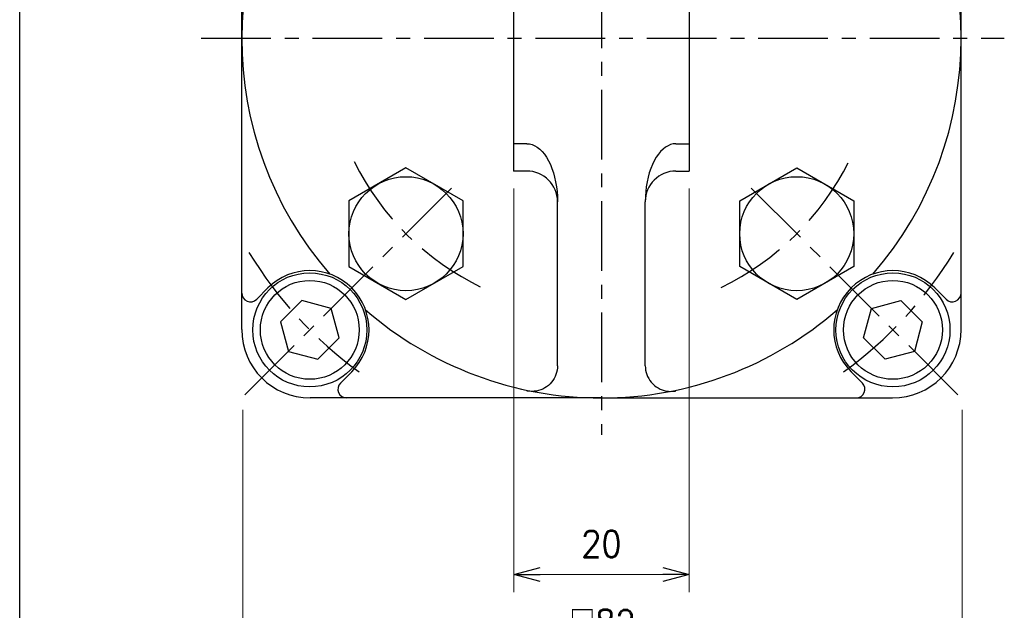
# Model space of a CAD drawing. Header units: millimetres. Extents: x -272 to 287, y -200 to 200.
# Tile 2 of 6: x -272 to -160, y -121 to -54. Entities that reach past the tile are written whole.
import ezdxf

# ---------------------------------------------------------------- set-up
doc = ezdxf.new("R2010")
doc.units = ezdxf.units.MM
doc.header["$LTSCALE"] = 0.25
doc.linetypes.add('CENTER', pattern=[50.8, 31.75, -6.35, 6.35, -6.35])
doc.layers.add('ZUWAKU', color=7, linetype='Continuous')
doc.styles.add('FdaStyle0', font='txt.shx', dxfattribs={"width": 0.892857, "bigfont": 'bigfont'})
doc.dimstyles.new('DaDimRotatedStyle', dxfattribs={"dimtxt": 3, "dimasz": 3.000002, "dimexe": 1, "dimexo": 1, "dimgap": 1, "dimtad": 3, "dimdsep": 46, "dimtxsty": 'FdaStyle0', "dimblk1": 'OPEN30', "dimblk2": 'OPEN30', "dimsah": 1, "dimcen": 0.09, "dimclrd": 4, "dimclre": 4, "dimclrt": 4, "dimadec": 0, "dimazin": 2, "dimtfac": 1, "dimtdec": 4, "dimtmove": 0, "dimatfit": 0, "dimfxl": 1, "dimarcsym": 0})

# ---------------------------------------------------------------- blocks, each defined once
blk = doc.blocks.new('_OPEN30')
at = {"color": 0, "linetype": 'ByBlock', "lineweight": -2}
for p, q in [((-1, 0.267949), (0, 0)), ((0, 0), (-1, -0.267949)), ((0, 0), (-1, 0))]:
    blk.add_line(p, q, dxfattribs=at)
blk = doc.blocks.new('*D5')
at = {"color": 4, "linetype": 'Continuous', "lineweight": 13}
for p, q in [((-246.57, -98.59), (-246.57, -126.39)), ((-164.57, -98.59), (-164.57, -126.39)), ((-246.57, -125.39), (-164.57, -125.39))]:
    blk.add_line(p, q, dxfattribs=at)
at = {"color": 4, "xscale": 3.000002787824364, "yscale": 2.999989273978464}
for p, rotation in [((-246.57, -125.39), 180), ((-164.57, -125.39), 360)]:
    blk.add_blockref('_OPEN30', p, dxfattribs=dict(at, rotation=rotation))
at = {"color": 4, "insert": (-205.57, -124.39), "char_height": 3, "width": 15, "attachment_point": 8, "style": 'FdaStyle0'}
blk.add_mtext('\\T1.00;□82', dxfattribs=at)
blk = doc.blocks.new('DC_GROUP_Φ63_10')
at = {"color": 4, "linetype": 'Continuous', "lineweight": 25}
for p, q in [((-210.74, -94.07), (-210.8, -94.32)), ((-210.71, -93.81), (-210.74, -94.07)), ((-210.69, -93.56), (-210.71, -93.81)), ((-211.23, -95.24), (-211.38, -95.44)), ((-211.09, -95.02), (-211.23, -95.24)), ((-210.97, -94.8), (-211.09, -95.02)), ((-210.87, -94.56), (-210.97, -94.8)), ((-210.8, -94.32), (-210.87, -94.56)), ((-214.1, -96.45), (-214.18, -96.43)), ((-213.85, -96.48), (-214.1, -96.45)), ((-213.6, -96.49), (-213.85, -96.48)), ((-213.35, -96.48), (-213.6, -96.49)), ((-213.1, -96.45), (-213.35, -96.48)), ((-212.85, -96.39), (-213.1, -96.45)), ((-212.61, -96.32), (-212.85, -96.39)), ((-212.38, -96.22), (-212.61, -96.32)), ((-212.15, -96.1), (-212.38, -96.22)), ((-211.94, -95.96), (-212.15, -96.1)), ((-211.74, -95.81), (-211.94, -95.96)), ((-211.55, -95.63), (-211.74, -95.81)), ((-211.38, -95.44), (-211.55, -95.63))]:
    blk.add_line(p, q, dxfattribs=at)
blk = doc.blocks.new('DC_GROUP_Φ63_12')
at = {"color": 4, "linetype": 'Continuous', "lineweight": 25}
for p, q in [((-214.19, -68.25), (-213.89, -68.28)), ((-213.89, -68.28), (-213.59, -68.35)), ((-213.59, -68.35), (-213.29, -68.48)), ((-213.29, -68.48), (-213, -68.65)), ((-213, -68.65), (-212.72, -68.87)), ((-212.72, -68.87), (-212.44, -69.14)), ((-212.44, -69.14), (-212.19, -69.45)), ((-212.19, -69.45), (-211.94, -69.8)), ((-211.94, -69.8), (-211.72, -70.19)), ((-211.72, -70.19), (-211.51, -70.62)), ((-211.51, -70.62), (-211.33, -71.07)), ((-211.33, -71.07), (-211.16, -71.56)), ((-211.16, -71.56), (-211.02, -72.07)), ((-211.02, -72.07), (-210.91, -72.61)), ((-210.91, -72.61), (-210.81, -73.16)), ((-210.81, -73.16), (-210.75, -73.72)), ((-210.75, -73.72), (-210.71, -74.29)), ((-210.71, -74.29), (-210.69, -74.87))]:
    blk.add_line(p, q, dxfattribs=at)
blk = doc.blocks.new('DC_GROUP_Φ63_14')
at = {"color": 4, "linetype": 'Continuous', "lineweight": 25}
for p, q in [((-210.74, -94.07), (-210.8, -94.32)), ((-210.71, -93.81), (-210.74, -94.07)), ((-210.69, -93.56), (-210.71, -93.81)), ((-211.23, -95.24), (-211.38, -95.44)), ((-211.09, -95.02), (-211.23, -95.24)), ((-210.97, -94.8), (-211.09, -95.02)), ((-210.87, -94.56), (-210.97, -94.8)), ((-210.8, -94.32), (-210.87, -94.56)), ((-214.1, -96.45), (-214.18, -96.43)), ((-213.85, -96.48), (-214.1, -96.45)), ((-213.6, -96.49), (-213.85, -96.48)), ((-213.35, -96.48), (-213.6, -96.49)), ((-213.1, -96.45), (-213.35, -96.48)), ((-212.85, -96.39), (-213.1, -96.45)), ((-212.61, -96.32), (-212.85, -96.39)), ((-212.38, -96.22), (-212.61, -96.32)), ((-212.15, -96.1), (-212.38, -96.22)), ((-211.94, -95.96), (-212.15, -96.1)), ((-211.74, -95.81), (-211.94, -95.96)), ((-211.55, -95.63), (-211.74, -95.81)), ((-211.38, -95.44), (-211.55, -95.63))]:
    blk.add_line(p, q, dxfattribs=at)
blk = doc.blocks.new('DC_GROUP_Φ63_16')
at = {"color": 4, "linetype": 'Continuous', "lineweight": 25}
for p, q in [((-200.7, -93.56), (-200.68, -93.81)), ((-200.68, -93.81), (-200.65, -94.07)), ((-200.65, -94.07), (-200.59, -94.32)), ((-200.59, -94.32), (-200.51, -94.56)), ((-200.51, -94.56), (-200.42, -94.8)), ((-200.42, -94.8), (-200.3, -95.02)), ((-200.3, -95.02), (-200.16, -95.24)), ((-200.16, -95.24), (-200.01, -95.44)), ((-200.01, -95.44), (-199.84, -95.63)), ((-199.84, -95.63), (-199.65, -95.81)), ((-199.65, -95.81), (-199.45, -95.96)), ((-199.45, -95.96), (-199.23, -96.1)), ((-199.23, -96.1), (-199.01, -96.22)), ((-199.01, -96.22), (-198.78, -96.32)), ((-198.78, -96.32), (-198.54, -96.39)), ((-198.54, -96.39), (-198.29, -96.45)), ((-198.29, -96.45), (-198.04, -96.48)), ((-198.04, -96.48), (-197.79, -96.49)), ((-197.79, -96.49), (-197.54, -96.48)), ((-197.54, -96.48), (-197.29, -96.45)), ((-197.29, -96.45), (-197.2, -96.43))]:
    blk.add_line(p, q, dxfattribs=at)
blk = doc.blocks.new('DC_GROUP_Φ63_18')
at = {"color": 4, "linetype": 'Continuous', "lineweight": 25}
for p, q in [((-197.8, -68.35), (-198.1, -68.48)), ((-197.5, -68.28), (-197.8, -68.35)), ((-197.19, -68.25), (-197.5, -68.28)), ((-199.2, -69.45), (-199.44, -69.8)), ((-198.94, -69.14), (-199.2, -69.45)), ((-198.67, -68.87), (-198.94, -69.14)), ((-198.39, -68.65), (-198.67, -68.87)), ((-198.1, -68.48), (-198.39, -68.65)), ((-199.88, -70.62), (-200.06, -71.07)), ((-199.67, -70.19), (-199.88, -70.62)), ((-199.44, -69.8), (-199.67, -70.19)), ((-200.23, -71.56), (-200.37, -72.07)), ((-200.06, -71.07), (-200.23, -71.56)), ((-200.48, -72.61), (-200.58, -73.16)), ((-200.37, -72.07), (-200.48, -72.61)), ((-200.64, -73.72), (-200.68, -74.29)), ((-200.58, -73.16), (-200.64, -73.72)), ((-200.68, -74.29), (-200.69, -74.87))]:
    blk.add_line(p, q, dxfattribs=at)
blk = doc.blocks.new('DC_GROUP_Φ63_20')
at = {"color": 4, "linetype": 'Continuous', "lineweight": 25}
for p, q in [((-200.7, -93.56), (-200.68, -93.81)), ((-200.68, -93.81), (-200.65, -94.07)), ((-200.65, -94.07), (-200.59, -94.32)), ((-200.59, -94.32), (-200.51, -94.56)), ((-200.51, -94.56), (-200.42, -94.8)), ((-200.42, -94.8), (-200.3, -95.02)), ((-200.3, -95.02), (-200.16, -95.24)), ((-200.16, -95.24), (-200.01, -95.44)), ((-200.01, -95.44), (-199.84, -95.63)), ((-199.84, -95.63), (-199.65, -95.81)), ((-199.65, -95.81), (-199.45, -95.96)), ((-199.45, -95.96), (-199.23, -96.1)), ((-199.23, -96.1), (-199.01, -96.22)), ((-199.01, -96.22), (-198.78, -96.32)), ((-198.78, -96.32), (-198.54, -96.39)), ((-198.54, -96.39), (-198.29, -96.45)), ((-198.29, -96.45), (-198.04, -96.48)), ((-198.04, -96.48), (-197.79, -96.49)), ((-197.79, -96.49), (-197.54, -96.48)), ((-197.54, -96.48), (-197.29, -96.45)), ((-197.29, -96.45), (-197.2, -96.43))]:
    blk.add_line(p, q, dxfattribs=at)
blk = doc.blocks.new('*D28')
at = {"color": 4, "linetype": 'Continuous', "lineweight": 13}
for p, q in [((-215.69, -73.37), (-215.69, -119.37)), ((-195.69, -73.37), (-195.69, -119.37)), ((-215.69, -117.37), (-195.69, -117.37))]:
    blk.add_line(p, q, dxfattribs=at)
at = {"color": 4, "xscale": 3.000002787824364, "yscale": 2.999989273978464}
for p, rotation in [((-215.69, -117.37), 180), ((-195.69, -117.37), 360)]:
    blk.add_blockref('_OPEN30', p, dxfattribs=dict(at, rotation=rotation))
at = {"color": 4, "insert": (-205.69, -115.37), "char_height": 3, "width": 11.25, "attachment_point": 8, "style": 'FdaStyle0'}
blk.add_mtext('\\T1.00;20', dxfattribs=at)
blk = doc.blocks.new('DC_GROUP_Φ63_22')
at = {"color": 4, "linetype": 'Continuous', "lineweight": 25}
for p, q in [((-210.74, -94.07), (-210.8, -94.32)), ((-210.71, -93.81), (-210.74, -94.07)), ((-210.69, -93.56), (-210.71, -93.81)), ((-211.23, -95.24), (-211.38, -95.44)), ((-211.09, -95.02), (-211.23, -95.24)), ((-210.97, -94.8), (-211.09, -95.02)), ((-210.87, -94.56), (-210.97, -94.8)), ((-210.8, -94.32), (-210.87, -94.56)), ((-214.1, -96.45), (-214.18, -96.43)), ((-213.85, -96.48), (-214.1, -96.45)), ((-213.6, -96.49), (-213.85, -96.48)), ((-213.35, -96.48), (-213.6, -96.49)), ((-213.1, -96.45), (-213.35, -96.48)), ((-212.85, -96.39), (-213.1, -96.45)), ((-212.61, -96.32), (-212.85, -96.39)), ((-212.38, -96.22), (-212.61, -96.32)), ((-212.15, -96.1), (-212.38, -96.22)), ((-211.94, -95.96), (-212.15, -96.1)), ((-211.74, -95.81), (-211.94, -95.96)), ((-211.55, -95.63), (-211.74, -95.81)), ((-211.38, -95.44), (-211.55, -95.63))]:
    blk.add_line(p, q, dxfattribs=at)
blk = doc.blocks.new('DC_GROUP_Φ63_24')
at = {"color": 4, "linetype": 'Continuous', "lineweight": 25}
for p, q in [((-214.19, -68.25), (-213.89, -68.28)), ((-213.89, -68.28), (-213.59, -68.35)), ((-213.59, -68.35), (-213.29, -68.48)), ((-213.29, -68.48), (-213, -68.65)), ((-213, -68.65), (-212.72, -68.87)), ((-212.72, -68.87), (-212.44, -69.14)), ((-212.44, -69.14), (-212.19, -69.45)), ((-212.19, -69.45), (-211.94, -69.8)), ((-211.94, -69.8), (-211.72, -70.19)), ((-211.72, -70.19), (-211.51, -70.62)), ((-211.51, -70.62), (-211.33, -71.07)), ((-211.33, -71.07), (-211.16, -71.56)), ((-211.16, -71.56), (-211.02, -72.07)), ((-211.02, -72.07), (-210.91, -72.61)), ((-210.91, -72.61), (-210.81, -73.16)), ((-210.81, -73.16), (-210.75, -73.72)), ((-210.75, -73.72), (-210.71, -74.29)), ((-210.71, -74.29), (-210.69, -74.87))]:
    blk.add_line(p, q, dxfattribs=at)
blk = doc.blocks.new('DC_GROUP_Φ63_26')
at = {"color": 4, "linetype": 'Continuous', "lineweight": 25}
for p, q in [((-210.74, -94.07), (-210.8, -94.32)), ((-210.71, -93.81), (-210.74, -94.07)), ((-210.69, -93.56), (-210.71, -93.81)), ((-211.23, -95.24), (-211.38, -95.44)), ((-211.09, -95.02), (-211.23, -95.24)), ((-210.97, -94.8), (-211.09, -95.02)), ((-210.87, -94.56), (-210.97, -94.8)), ((-210.8, -94.32), (-210.87, -94.56)), ((-214.1, -96.45), (-214.18, -96.43)), ((-213.85, -96.48), (-214.1, -96.45)), ((-213.6, -96.49), (-213.85, -96.48)), ((-213.35, -96.48), (-213.6, -96.49)), ((-213.1, -96.45), (-213.35, -96.48)), ((-212.85, -96.39), (-213.1, -96.45)), ((-212.61, -96.32), (-212.85, -96.39)), ((-212.38, -96.22), (-212.61, -96.32)), ((-212.15, -96.1), (-212.38, -96.22)), ((-211.94, -95.96), (-212.15, -96.1)), ((-211.74, -95.81), (-211.94, -95.96)), ((-211.55, -95.63), (-211.74, -95.81)), ((-211.38, -95.44), (-211.55, -95.63))]:
    blk.add_line(p, q, dxfattribs=at)
blk = doc.blocks.new('DC_GROUP_Φ63_28')
at = {"color": 4, "linetype": 'Continuous', "lineweight": 25}
for p, q in [((-200.7, -93.56), (-200.68, -93.81)), ((-200.68, -93.81), (-200.65, -94.07)), ((-200.65, -94.07), (-200.59, -94.32)), ((-200.59, -94.32), (-200.51, -94.56)), ((-200.51, -94.56), (-200.42, -94.8)), ((-200.42, -94.8), (-200.3, -95.02)), ((-200.3, -95.02), (-200.16, -95.24)), ((-200.16, -95.24), (-200.01, -95.44)), ((-200.01, -95.44), (-199.84, -95.63)), ((-199.84, -95.63), (-199.65, -95.81)), ((-199.65, -95.81), (-199.45, -95.96)), ((-199.45, -95.96), (-199.23, -96.1)), ((-199.23, -96.1), (-199.01, -96.22)), ((-199.01, -96.22), (-198.78, -96.32)), ((-198.78, -96.32), (-198.54, -96.39)), ((-198.54, -96.39), (-198.29, -96.45)), ((-198.29, -96.45), (-198.04, -96.48)), ((-198.04, -96.48), (-197.79, -96.49)), ((-197.79, -96.49), (-197.54, -96.48)), ((-197.54, -96.48), (-197.29, -96.45)), ((-197.29, -96.45), (-197.2, -96.43))]:
    blk.add_line(p, q, dxfattribs=at)
blk = doc.blocks.new('DC_GROUP_Φ63_30')
at = {"color": 4, "linetype": 'Continuous', "lineweight": 25}
for p, q in [((-197.8, -68.35), (-198.1, -68.48)), ((-197.5, -68.28), (-197.8, -68.35)), ((-197.19, -68.25), (-197.5, -68.28)), ((-199.2, -69.45), (-199.44, -69.8)), ((-198.94, -69.14), (-199.2, -69.45)), ((-198.67, -68.87), (-198.94, -69.14)), ((-198.39, -68.65), (-198.67, -68.87)), ((-198.1, -68.48), (-198.39, -68.65)), ((-199.88, -70.62), (-200.06, -71.07)), ((-199.67, -70.19), (-199.88, -70.62)), ((-199.44, -69.8), (-199.67, -70.19)), ((-200.23, -71.56), (-200.37, -72.07)), ((-200.06, -71.07), (-200.23, -71.56)), ((-200.48, -72.61), (-200.58, -73.16)), ((-200.37, -72.07), (-200.48, -72.61)), ((-200.64, -73.72), (-200.68, -74.29)), ((-200.58, -73.16), (-200.64, -73.72)), ((-200.68, -74.29), (-200.69, -74.87))]:
    blk.add_line(p, q, dxfattribs=at)
blk = doc.blocks.new('DC_GROUP_Φ63_32')
at = {"color": 4, "linetype": 'Continuous', "lineweight": 25}
for p, q in [((-200.7, -93.56), (-200.68, -93.81)), ((-200.68, -93.81), (-200.65, -94.07)), ((-200.65, -94.07), (-200.59, -94.32)), ((-200.59, -94.32), (-200.51, -94.56)), ((-200.51, -94.56), (-200.42, -94.8)), ((-200.42, -94.8), (-200.3, -95.02)), ((-200.3, -95.02), (-200.16, -95.24)), ((-200.16, -95.24), (-200.01, -95.44)), ((-200.01, -95.44), (-199.84, -95.63)), ((-199.84, -95.63), (-199.65, -95.81)), ((-199.65, -95.81), (-199.45, -95.96)), ((-199.45, -95.96), (-199.23, -96.1)), ((-199.23, -96.1), (-199.01, -96.22)), ((-199.01, -96.22), (-198.78, -96.32)), ((-198.78, -96.32), (-198.54, -96.39)), ((-198.54, -96.39), (-198.29, -96.45)), ((-198.29, -96.45), (-198.04, -96.48)), ((-198.04, -96.48), (-197.79, -96.49)), ((-197.79, -96.49), (-197.54, -96.48)), ((-197.54, -96.48), (-197.29, -96.45)), ((-197.29, -96.45), (-197.2, -96.43))]:
    blk.add_line(p, q, dxfattribs=at)
blk = doc.blocks.new('*D41')
at = {"color": 4, "linetype": 'Continuous', "lineweight": 13}
for p, q in [((-215.69, -73.37), (-215.69, -119.37)), ((-195.69, -73.37), (-195.69, -119.37)), ((-215.69, -117.37), (-195.69, -117.37))]:
    blk.add_line(p, q, dxfattribs=at)
at = {"color": 4, "xscale": 3.000002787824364, "yscale": 2.999989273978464}
for p, rotation in [((-215.69, -117.37), 180), ((-195.69, -117.37), 360)]:
    blk.add_blockref('_OPEN30', p, dxfattribs=dict(at, rotation=rotation))
at = {"color": 4, "insert": (-205.69, -115.37), "char_height": 3, "width": 11.25, "attachment_point": 8, "style": 'FdaStyle0'}
blk.add_mtext('\\T1.00;20', dxfattribs=at)
blk = doc.blocks.new('DC_GROUP_Φ63_34')
at = {"color": 4, "linetype": 'Continuous', "lineweight": 25}
for p, q in [((-210.74, -94.07), (-210.8, -94.32)), ((-210.71, -93.81), (-210.74, -94.07)), ((-210.69, -93.56), (-210.71, -93.81)), ((-211.23, -95.24), (-211.38, -95.44)), ((-211.09, -95.02), (-211.23, -95.24)), ((-210.97, -94.8), (-211.09, -95.02)), ((-210.87, -94.56), (-210.97, -94.8)), ((-210.8, -94.32), (-210.87, -94.56)), ((-214.1, -96.45), (-214.18, -96.43)), ((-213.85, -96.48), (-214.1, -96.45)), ((-213.6, -96.49), (-213.85, -96.48)), ((-213.35, -96.48), (-213.6, -96.49)), ((-213.1, -96.45), (-213.35, -96.48)), ((-212.85, -96.39), (-213.1, -96.45)), ((-212.61, -96.32), (-212.85, -96.39)), ((-212.38, -96.22), (-212.61, -96.32)), ((-212.15, -96.1), (-212.38, -96.22)), ((-211.94, -95.96), (-212.15, -96.1)), ((-211.74, -95.81), (-211.94, -95.96)), ((-211.55, -95.63), (-211.74, -95.81)), ((-211.38, -95.44), (-211.55, -95.63))]:
    blk.add_line(p, q, dxfattribs=at)
blk = doc.blocks.new('DC_GROUP_Φ63_36')
at = {"color": 4, "linetype": 'Continuous', "lineweight": 25}
for p, q in [((-214.19, -68.25), (-213.89, -68.28)), ((-213.89, -68.28), (-213.59, -68.35)), ((-213.59, -68.35), (-213.29, -68.48)), ((-213.29, -68.48), (-213, -68.65)), ((-213, -68.65), (-212.72, -68.87)), ((-212.72, -68.87), (-212.44, -69.14)), ((-212.44, -69.14), (-212.19, -69.45)), ((-212.19, -69.45), (-211.94, -69.8)), ((-211.94, -69.8), (-211.72, -70.19)), ((-211.72, -70.19), (-211.51, -70.62)), ((-211.51, -70.62), (-211.33, -71.07)), ((-211.33, -71.07), (-211.16, -71.56)), ((-211.16, -71.56), (-211.02, -72.07)), ((-211.02, -72.07), (-210.91, -72.61)), ((-210.91, -72.61), (-210.81, -73.16)), ((-210.81, -73.16), (-210.75, -73.72)), ((-210.75, -73.72), (-210.71, -74.29)), ((-210.71, -74.29), (-210.69, -74.87))]:
    blk.add_line(p, q, dxfattribs=at)
blk = doc.blocks.new('DC_GROUP_Φ63_38')
at = {"color": 4, "linetype": 'Continuous', "lineweight": 25}
for p, q in [((-210.74, -94.07), (-210.8, -94.32)), ((-210.71, -93.81), (-210.74, -94.07)), ((-210.69, -93.56), (-210.71, -93.81)), ((-211.23, -95.24), (-211.38, -95.44)), ((-211.09, -95.02), (-211.23, -95.24)), ((-210.97, -94.8), (-211.09, -95.02)), ((-210.87, -94.56), (-210.97, -94.8)), ((-210.8, -94.32), (-210.87, -94.56)), ((-214.1, -96.45), (-214.18, -96.43)), ((-213.85, -96.48), (-214.1, -96.45)), ((-213.6, -96.49), (-213.85, -96.48)), ((-213.35, -96.48), (-213.6, -96.49)), ((-213.1, -96.45), (-213.35, -96.48)), ((-212.85, -96.39), (-213.1, -96.45)), ((-212.61, -96.32), (-212.85, -96.39)), ((-212.38, -96.22), (-212.61, -96.32)), ((-212.15, -96.1), (-212.38, -96.22)), ((-211.94, -95.96), (-212.15, -96.1)), ((-211.74, -95.81), (-211.94, -95.96)), ((-211.55, -95.63), (-211.74, -95.81)), ((-211.38, -95.44), (-211.55, -95.63))]:
    blk.add_line(p, q, dxfattribs=at)
blk = doc.blocks.new('DC_GROUP_Φ63_40')
at = {"color": 4, "linetype": 'Continuous', "lineweight": 25}
for p, q in [((-200.7, -93.56), (-200.68, -93.81)), ((-200.68, -93.81), (-200.65, -94.07)), ((-200.65, -94.07), (-200.59, -94.32)), ((-200.59, -94.32), (-200.51, -94.56)), ((-200.51, -94.56), (-200.42, -94.8)), ((-200.42, -94.8), (-200.3, -95.02)), ((-200.3, -95.02), (-200.16, -95.24)), ((-200.16, -95.24), (-200.01, -95.44)), ((-200.01, -95.44), (-199.84, -95.63)), ((-199.84, -95.63), (-199.65, -95.81)), ((-199.65, -95.81), (-199.45, -95.96)), ((-199.45, -95.96), (-199.23, -96.1)), ((-199.23, -96.1), (-199.01, -96.22)), ((-199.01, -96.22), (-198.78, -96.32)), ((-198.78, -96.32), (-198.54, -96.39)), ((-198.54, -96.39), (-198.29, -96.45)), ((-198.29, -96.45), (-198.04, -96.48)), ((-198.04, -96.48), (-197.79, -96.49)), ((-197.79, -96.49), (-197.54, -96.48)), ((-197.54, -96.48), (-197.29, -96.45)), ((-197.29, -96.45), (-197.2, -96.43))]:
    blk.add_line(p, q, dxfattribs=at)
blk = doc.blocks.new('DC_GROUP_Φ63_42')
at = {"color": 4, "linetype": 'Continuous', "lineweight": 25}
for p, q in [((-197.8, -68.35), (-198.1, -68.48)), ((-197.5, -68.28), (-197.8, -68.35)), ((-197.19, -68.25), (-197.5, -68.28)), ((-199.2, -69.45), (-199.44, -69.8)), ((-198.94, -69.14), (-199.2, -69.45)), ((-198.67, -68.87), (-198.94, -69.14)), ((-198.39, -68.65), (-198.67, -68.87)), ((-198.1, -68.48), (-198.39, -68.65)), ((-199.88, -70.62), (-200.06, -71.07)), ((-199.67, -70.19), (-199.88, -70.62)), ((-199.44, -69.8), (-199.67, -70.19)), ((-200.23, -71.56), (-200.37, -72.07)), ((-200.06, -71.07), (-200.23, -71.56)), ((-200.48, -72.61), (-200.58, -73.16)), ((-200.37, -72.07), (-200.48, -72.61)), ((-200.64, -73.72), (-200.68, -74.29)), ((-200.58, -73.16), (-200.64, -73.72)), ((-200.68, -74.29), (-200.69, -74.87))]:
    blk.add_line(p, q, dxfattribs=at)
blk = doc.blocks.new('DC_GROUP_Φ63_44')
at = {"color": 4, "linetype": 'Continuous', "lineweight": 25}
for p, q in [((-200.7, -93.56), (-200.68, -93.81)), ((-200.68, -93.81), (-200.65, -94.07)), ((-200.65, -94.07), (-200.59, -94.32)), ((-200.59, -94.32), (-200.51, -94.56)), ((-200.51, -94.56), (-200.42, -94.8)), ((-200.42, -94.8), (-200.3, -95.02)), ((-200.3, -95.02), (-200.16, -95.24)), ((-200.16, -95.24), (-200.01, -95.44)), ((-200.01, -95.44), (-199.84, -95.63)), ((-199.84, -95.63), (-199.65, -95.81)), ((-199.65, -95.81), (-199.45, -95.96)), ((-199.45, -95.96), (-199.23, -96.1)), ((-199.23, -96.1), (-199.01, -96.22)), ((-199.01, -96.22), (-198.78, -96.32)), ((-198.78, -96.32), (-198.54, -96.39)), ((-198.54, -96.39), (-198.29, -96.45)), ((-198.29, -96.45), (-198.04, -96.48)), ((-198.04, -96.48), (-197.79, -96.49)), ((-197.79, -96.49), (-197.54, -96.48)), ((-197.54, -96.48), (-197.29, -96.45)), ((-197.29, -96.45), (-197.2, -96.43))]:
    blk.add_line(p, q, dxfattribs=at)
blk = doc.blocks.new('*D54')
at = {"color": 4, "linetype": 'Continuous', "lineweight": 13}
for p, q in [((-215.69, -73.37), (-215.69, -119.37)), ((-195.69, -73.37), (-195.69, -119.37)), ((-215.69, -117.37), (-195.69, -117.37))]:
    blk.add_line(p, q, dxfattribs=at)
at = {"color": 4, "xscale": 3.000002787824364, "yscale": 2.999989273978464}
for p, rotation in [((-215.69, -117.37), 180), ((-195.69, -117.37), 360)]:
    blk.add_blockref('_OPEN30', p, dxfattribs=dict(at, rotation=rotation))
at = {"color": 4, "insert": (-205.69, -115.37), "char_height": 3, "width": 11.25, "attachment_point": 8, "style": 'FdaStyle0'}
blk.add_mtext('\\T1.00;20', dxfattribs=at)

msp = doc.modelspace()

# ---------------------------------------------------------------- linework, layer by layer
at = {"color": 4, "linetype": 'CENTER', "lineweight": 25}
for p, q in [((-205.695, -11.311), (-205.695, -101.427)), ((-251.31, -56.239), (-159.766, -56.239)), ((-246.336, -96.88), (-222.776, -73.321)), ((-165.054, -96.88), (-188.613, -73.321))]:
    msp.add_line(p, q, dxfattribs=at)
at = {"color": 4, "linetype": 'Continuous', "lineweight": 25}
for p, q in [((-246.695, -56.239), (-246.695, -23.039)), ((-164.695, -56.239), (-164.695, -23.039)), ((-215.695, -41.369), (-215.695, -71.369)), ((-215.695, -41.369), (-215.695, -71.369)), ((-215.695, -41.369), (-215.695, -71.369)), ((-195.695, -41.369), (-195.695, -71.369)), ((-195.695, -41.369), (-195.695, -71.369)), ((-195.695, -41.369), (-195.695, -71.369)), ((-246.695, -89.439), (-246.695, -56.239)), ((-164.695, -89.439), (-164.695, -56.239)), ((-214.195, -68.254), (-215.695, -68.254)), ((-214.195, -68.254), (-215.695, -68.254)), ((-214.195, -68.254), (-215.695, -68.254)), ((-197.195, -68.254), (-195.695, -68.254)), ((-197.195, -68.254), (-195.695, -68.254)), ((-197.195, -68.254), (-195.695, -68.254)), ((-227.968, -71.008), (-234.468, -74.761)), ((-221.468, -74.761), (-227.968, -71.008)), ((-214.195, -71.369), (-215.695, -71.369)), ((-214.195, -71.369), (-215.695, -71.369)), ((-214.195, -71.369), (-215.695, -71.369)), ((-197.195, -71.369), (-195.695, -71.369)), ((-197.195, -71.369), (-195.695, -71.369)), ((-197.195, -71.369), (-195.695, -71.369)), ((-189.921, -74.761), (-183.421, -71.008)), ((-183.421, -71.008), (-176.921, -74.761)), ((-234.468, -74.761), (-234.468, -82.266)), ((-221.468, -82.266), (-221.468, -74.761)), ((-210.695, -93.555), (-210.695, -74.869)), ((-210.695, -93.555), (-210.695, -74.869)), ((-210.695, -93.555), (-210.695, -74.869)), ((-200.695, -93.555), (-200.695, -74.869)), ((-200.695, -93.555), (-200.695, -74.869)), ((-200.695, -93.555), (-200.695, -74.869)), ((-189.921, -82.266), (-189.921, -74.761)), ((-176.921, -74.761), (-176.921, -82.266)), ((-234.468, -82.266), (-227.968, -86.019)), ((-227.968, -86.019), (-221.468, -82.266)), ((-183.421, -86.019), (-189.921, -82.266)), ((-176.921, -82.266), (-183.421, -86.019)), ((-243.702, -84.701), (-244.987, -85.986)), ((-167.688, -84.701), (-166.402, -85.986)), ((-239.825, -86.127), (-242.275, -88.577)), ((-236.479, -87.024), (-239.825, -86.127)), ((-174.91, -87.024), (-171.564, -86.127)), ((-171.564, -86.127), (-169.114, -88.577)), ((-235.583, -90.37), (-236.479, -87.024)), ((-175.807, -90.37), (-174.91, -87.024)), ((-242.275, -88.577), (-241.378, -91.923)), ((-169.114, -88.577), (-170.011, -91.923)), ((-238.032, -92.82), (-235.583, -90.37)), ((-173.357, -92.82), (-175.807, -90.37)), ((-241.378, -91.923), (-238.032, -92.82)), ((-170.011, -91.923), (-173.357, -92.82)), ((-234.156, -94.246), (-235.442, -95.532)), ((-177.234, -94.246), (-175.948, -95.532)), ((-205.695, -97.239), (-238.895, -97.239)), ((-205.695, -97.239), (-172.495, -97.239))]:
    msp.add_line(p, q, dxfattribs=at)
for centre, radius in [((-227.968, -78.513), 6.5), ((-183.421, -78.513), 6.5), ((-238.929, -89.474), 6.5), ((-172.461, -89.474), 6.5), ((-238.929, -89.474), 5.634), ((-172.461, -89.474), 5.634)]:
    msp.add_circle(centre, radius, dxfattribs=at)
for centre, radius, start, end in [((-205.695, -56.239), 41, 139.03699, 220.96301), ((-205.695, -56.239), 41, 319.03699, 40.96301), ((-214.195, -74.869), 3.5, 0, 90), ((-214.195, -74.869), 3.5, 0, 90), ((-214.195, -74.869), 3.5, 0, 90), ((-197.195, -74.869), 3.5, 90, 180), ((-197.195, -74.869), 3.5, 90, 180), ((-197.195, -74.869), 3.5, 90, 180), ((-238.929, -89.474), 6.75, 315, 135), ((-172.461, -89.474), 6.75, 45, 225), ((-245.695, -85.279), 1, 180, 315), ((-165.695, -85.279), 1, 225, 0), ((-205.695, -56.239), 41, 229.03699, 270), ((-205.695, -56.239), 41, 270, 310.96301), ((-238.895, -89.439), 7.8, 180, 270), ((-172.495, -89.439), 7.8, 270, 0), ((-234.734, -96.239), 1, 135, 270), ((-176.655, -96.239), 1, 270, 45)]:
    msp.add_arc(centre, radius, start, end, dxfattribs=at)
at = {"color": 4, "linetype": 'CENTER', "lineweight": 25}
for radius, start, end in [(31.5, 206.47799, 244.31559), (31.5, 295.68441, 333.52201), (47, 211.2761, 234.0205), (47, 305.9795, 328.7239)]:
    msp.add_arc((-205.695, -56.239), radius, start, end, dxfattribs=at)
at = {"layer": 'ZUWAKU', "color": 5, "linetype": 'Continuous', "lineweight": 25}
msp.add_line((-272, -194), (-272, 200), dxfattribs=at)

# ---------------------------------------------------------------- block references
at = {"linetype": 'Continuous'}
for name in ['DC_GROUP_Φ63_12', 'DC_GROUP_Φ63_24', 'DC_GROUP_Φ63_36', 'DC_GROUP_Φ63_18', 'DC_GROUP_Φ63_30', 'DC_GROUP_Φ63_42', 'DC_GROUP_Φ63_10', 'DC_GROUP_Φ63_14', 'DC_GROUP_Φ63_22', 'DC_GROUP_Φ63_26', 'DC_GROUP_Φ63_34', 'DC_GROUP_Φ63_38', 'DC_GROUP_Φ63_16', 'DC_GROUP_Φ63_20', 'DC_GROUP_Φ63_28', 'DC_GROUP_Φ63_32', 'DC_GROUP_Φ63_40', 'DC_GROUP_Φ63_44']:
    msp.add_blockref(name, (0, 0), dxfattribs=at)

# ---------------------------------------------------------------- dimensions: what is measured, and where the dimension line sits
at = {"linetype": 'Continuous', "lineweight": 13}
for picture in ['*D28', '*D41', '*D54']:
    dim = msp.add_linear_dim(base=(-195.695, -117.369), p1=(-215.695, -72.369), p2=(-195.695, -72.369), dimstyle='DaDimRotatedStyle', override={"dimtxt": 3, "dimasz": 3.000002, "dimexe": 2, "dimexo": 1, "dimgap": 2, "dimtad": 3, "dimtih": 0, "dimtoh": 0, "dimdec": 2, "dimzin": 8, "dimtxsty": 'FdaStyle0', "dimblk1": 'OPEN30', "dimblk2": 'OPEN30', "dimsah": 1, "dimclrd": 4, "dimclre": 4, "dimclrt": 4, "dimazin": 2, "dimtofl": 1, "dimatfit": 0, "dimtolj": 0, "dimtzin": 8}, dxfattribs=at)
    dim.commit()
    dim.dimension.update_dxf_attribs({"geometry": picture, "text_midpoint": (-205.695, -117.369)})
dim = msp.add_linear_dim(base=(-164.574, -125.391), p1=(-246.574, -97.591), p2=(-164.574, -97.591), text='□<>', dimstyle='DaDimRotatedStyle', override={"dimtxt": 3, "dimasz": 3.000002, "dimexe": 1, "dimexo": 1, "dimgap": 1, "dimtad": 3, "dimtih": 0, "dimtoh": 0, "dimdec": 2, "dimzin": 8, "dimtxsty": 'FdaStyle0', "dimblk1": 'OPEN30', "dimblk2": 'OPEN30', "dimsah": 1, "dimclrd": 4, "dimclre": 4, "dimclrt": 4, "dimazin": 2, "dimtofl": 1, "dimatfit": 0, "dimtolj": 0, "dimtzin": 8}, dxfattribs=at)
dim.commit()
dim.dimension.update_dxf_attribs({"geometry": '*D5', "text_midpoint": (-205.574, -125.391)})

doc.saveas('drawing.dxf')
